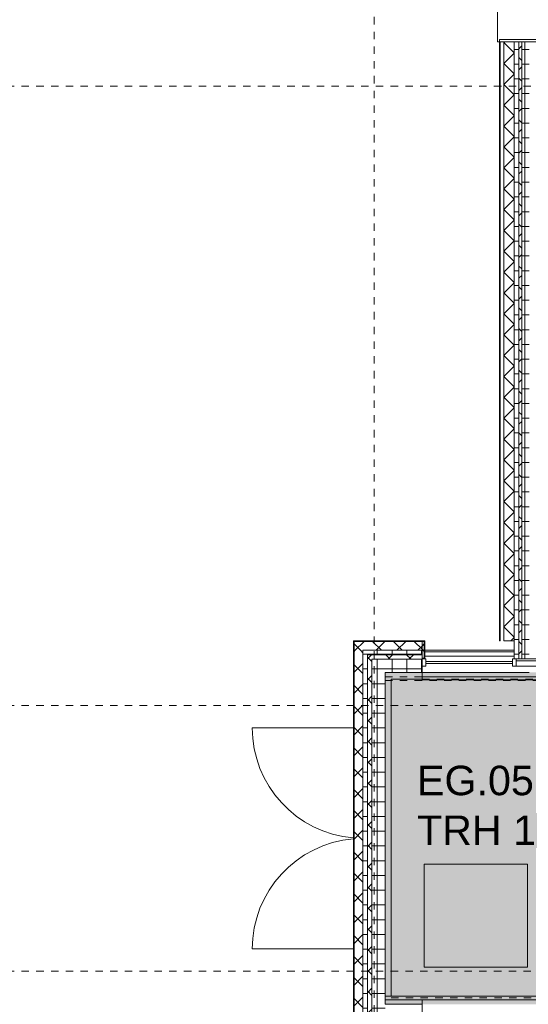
# Model space of a CAD drawing. Header units: metres. Extents: x -54 to 119, y -77 to 33.
# Tile 101 of 136: x 13 to 20, y -8 to 5. Entities that reach past the tile are written whole.
import ezdxf

# ---------------------------------------------------------------- set-up
doc = ezdxf.new("R2010")
doc.units = ezdxf.units.M
doc.linetypes.add('Rasterlinie', pattern=[0.019, 0.01, -0.003, 0.003, -0.003])
doc.linetypes.add('Verdeckt', pattern=[0.003, 0.002, -0.001])
for name, color, linetype, lineweight in [('A_Allgemeine Beschriftungen', 7, 'Continuous', 9), ('A_Detailelemente', 7, 'Continuous', 9), ('A_Fassadenelemente', 7, 'Continuous', 9), ('A_Fassadenpfosten', 7, 'Continuous', 9), ('A_Fenster', 7, 'Continuous', 9), ('A_Geländer', 7, 'Continuous', 9), ('A_Importierte Elemente in Familien', 7, 'Continuous', 9), ('A_Raster', 7, 'Continuous', 9), ('A_Räume_Beschriftung', 7, 'Continuous', 9), ('A_Treppen', 7, 'Continuous', 9), ('A_Türen', 7, 'Continuous', 9), ('A_Wände', 7, 'Continuous', 9), ('A_Wände_Schraffur', 7, 'Continuous', 18), ('Allgemeines Modell', 7, 'Continuous', 9)]:
    doc.layers.add(name, color=color, linetype=linetype, lineweight=lineweight)
doc.styles.add('Arial_B', font='txt', dxfattribs={"height": 0.4})
pattern_1 = [(0, (0, 0), (0, 0.2), []), (90, (0, 0), (-0.2, 0), [])]
pattern_2 = [(45, (0, 0), (-0.1414214, 0.1414214), []), (135, (0, 0), (-0.1414214, -0.1414214), [])]

# ---------------------------------------------------------------- blocks, each defined once
blk = doc.blocks.new('Systemelement - Metallpaneel_Versatz 35-1757710-BS_Übersicht_EG_BRANDSCHUTZ')
at = {"layer": 'A_Fassadenelemente'}
for p, q in [((0.212, -0.02), (-0.212, -0.02)), ((-0.212, -0.02), (-0.212, -0.05)), ((-0.212, -0.05), (0.212, -0.05)), ((0.212, -0.05), (0.212, -0.02))]:
    blk.add_line(p, q, dxfattribs=at)
blk = doc.blocks.new('Systemelement - Verglasung-1758091-BS_Übersicht_EG_BRANDSCHUTZ')
at = {"layer": 'A_Fassadenelemente'}
for p, q in [((0.588, 0.015), (-0.588, 0.015)), ((-0.588, 0.015), (-0.588, -0.015)), ((0.588, -0.015), (0.588, 0.015)), ((-0.588, -0.015), (0.588, -0.015))]:
    blk.add_line(p, q, dxfattribs=at)
blk = doc.blocks.new('Pfosten rechteckig - 50x100-1757712-BS_Übersicht_EG_BRANDSCHUTZ')
at = {"layer": 'A_Fassadenpfosten'}
for p, q in [((-0.05, 0.05), (0, 0.05)), ((-0.05, -0.05), (-0.05, 0.05)), ((0, 0.05), (0, -0.05)), ((0, -0.05), (-0.05, -0.05))]:
    blk.add_line(p, q, dxfattribs=at)
blk = doc.blocks.new('Pfosten rechteckig - 50x100-1757691-BS_Übersicht_EG_BRANDSCHUTZ')
at = {"layer": 'A_Fassadenpfosten'}
for p, q in [((-0.025, 0.05), (0.025, 0.05)), ((-0.025, -0.05), (-0.025, 0.05)), ((0.025, 0.05), (0.025, -0.05)), ((0.025, -0.05), (-0.025, -0.05))]:
    blk.add_line(p, q, dxfattribs=at)
blk = doc.blocks.new('Pfosten rechteckig - 50x100-1757694-BS_Übersicht_EG_BRANDSCHUTZ')
at = {"layer": 'A_Fassadenpfosten'}
blk.add_line((53.691, 21.953), (53.691, 22.378), dxfattribs=at)
blk = doc.blocks.new('IPRO_Tuer_A_2flg_BZ - 3000x2400_1200_Glasausschnitt-6801790-BS_Übersicht_EG_BRANDSCHUTZ')
at = {"layer": 'A_Türen'}
for p, q in [((-1.5, 1.664), (-1.5, 0.294)), ((1.5, 1.664), (1.5, 0.294))]:
    blk.add_line(p, q, dxfattribs=at)
for centre, start, end in [((-1.5, 0.164), 4.9861, 90), ((1.5, 0.164), 90, 175.0139)]:
    blk.add_arc(centre, 1.5, start, end, dxfattribs=at)
blk = doc.blocks.new('Typ des oberen Holms - Oberer Geländerholm_Innen_-V156-BS_Übersicht_EG_BRANDSCHUTZ')
at = {"layer": 'A_Geländer', "linetype": 'Verdeckt'}
for p, q in [((17.906, -3.557), (17.906, -3.507)), ((22.606, -3.507), (17.906, -3.507)), ((22.606, -3.557), (17.906, -3.557)), ((23.626, -3.507), (22.606, -3.507)), ((23.635, -3.557), (22.606, -3.557)), ((23.626, -3.507), (23.626, -3.537)), ((23.626, -3.537), (23.635, -3.557))]:
    blk.add_line(p, q, dxfattribs=at)
at = {"layer": 'A_Geländer'}
for p, q in [((23.926, -3.507), (23.926, -3.537)), ((26.456, -3.507), (23.926, -3.507)), ((23.926, -3.537), (23.935, -3.557)), ((26.456, -3.557), (23.935, -3.557)), ((26.456, -3.557), (26.456, -3.507))]:
    blk.add_line(p, q, dxfattribs=at)
blk = doc.blocks.new('FP_157-BS_Übersicht_EG_BRANDSCHUTZ')
at = {"layer": 'A_Geländer'}
for p, q in [((25.657, -7.85), (25.66, -7.85)), ((25.66, -7.85), (25.664, -7.851)), ((26.431, -7.837), (25.662, -7.837)), ((25.664, -7.851), (25.668, -7.851)), ((25.668, -7.851), (25.671, -7.852)), ((25.671, -7.852), (25.675, -7.852)), ((25.675, -7.852), (25.678, -7.853)), ((25.678, -7.853), (25.682, -7.853)), ((25.682, -7.853), (25.686, -7.854)), ((25.686, -7.854), (25.689, -7.854)), ((25.689, -7.854), (25.693, -7.854)), ((25.693, -7.854), (25.697, -7.855)), ((25.697, -7.855), (25.7, -7.855)), ((25.7, -7.855), (25.704, -7.856)), ((25.704, -7.856), (25.708, -7.856)), ((25.708, -7.856), (25.711, -7.857)), ((25.711, -7.857), (25.715, -7.857)), ((25.715, -7.857), (25.718, -7.858)), ((25.718, -7.858), (25.722, -7.858)), ((25.722, -7.858), (25.726, -7.859)), ((25.726, -7.859), (25.729, -7.859)), ((25.729, -7.859), (25.733, -7.86)), ((25.733, -7.86), (25.737, -7.86)), ((25.737, -7.86), (25.74, -7.861)), ((25.74, -7.861), (25.744, -7.861)), ((25.744, -7.861), (25.747, -7.862)), ((25.747, -7.862), (25.751, -7.862)), ((25.751, -7.862), (25.755, -7.862)), ((25.755, -7.862), (25.758, -7.863)), ((25.758, -7.863), (25.762, -7.863)), ((25.762, -7.863), (25.766, -7.864)), ((25.766, -7.864), (25.769, -7.864)), ((25.769, -7.864), (25.773, -7.865)), ((25.773, -7.865), (25.777, -7.865)), ((25.777, -7.865), (25.78, -7.866)), ((25.78, -7.866), (25.784, -7.866)), ((25.784, -7.866), (25.787, -7.867)), ((25.787, -7.867), (25.791, -7.867)), ((25.791, -7.867), (25.795, -7.868)), ((25.795, -7.868), (25.798, -7.868)), ((25.798, -7.868), (25.802, -7.869)), ((25.802, -7.869), (25.806, -7.869)), ((25.806, -7.869), (25.809, -7.87)), ((25.809, -7.87), (25.813, -7.87)), ((25.813, -7.87), (25.817, -7.87)), ((25.817, -7.87), (25.82, -7.871)), ((25.82, -7.871), (25.824, -7.871)), ((25.824, -7.871), (25.827, -7.872)), ((25.827, -7.872), (25.831, -7.872)), ((25.831, -7.872), (25.835, -7.873)), ((25.835, -7.873), (25.838, -7.873)), ((25.838, -7.873), (25.842, -7.874)), ((25.662, -7.887), (26.431, -7.887)), ((25.991, -7.887), (25.995, -7.887)), ((25.995, -7.887), (25.998, -7.887)), ((25.998, -7.887), (26.002, -7.887)), ((26.002, -7.887), (26.005, -7.888)), ((26.005, -7.888), (26.009, -7.888)), ((26.009, -7.888), (26.013, -7.888)), ((26.013, -7.888), (26.016, -7.888)), ((26.016, -7.888), (26.02, -7.888)), ((26.02, -7.888), (26.024, -7.888)), ((26.024, -7.888), (26.027, -7.888)), ((26.027, -7.888), (26.031, -7.889)), ((26.031, -7.889), (26.035, -7.889)), ((26.035, -7.889), (26.038, -7.889)), ((26.038, -7.889), (26.042, -7.889)), ((26.042, -7.889), (26.045, -7.889)), ((26.045, -7.889), (26.049, -7.889)), ((26.049, -7.889), (26.053, -7.889)), ((26.053, -7.889), (26.056, -7.889)), ((26.056, -7.889), (26.06, -7.889)), ((26.06, -7.889), (26.064, -7.889)), ((26.064, -7.889), (26.067, -7.889)), ((26.067, -7.889), (26.071, -7.889)), ((26.071, -7.889), (26.074, -7.889))]:
    blk.add_line(p, q, dxfattribs=at)
blk = doc.blocks.new('FP_158-BS_Übersicht_EG_BRANDSCHUTZ')
at = {"layer": 'A_Geländer'}
for p, q in [((25.662, -7.837), (21.762, -7.837)), ((21.762, -7.887), (25.662, -7.887))]:
    blk.add_line(p, q, dxfattribs=at)
blk = doc.blocks.new('FP_159-BS_Übersicht_EG_BRANDSCHUTZ')
at = {"layer": 'A_Geländer'}
for p, q in [((21.757, -7.837), (17.986, -7.837)), ((20.269, -7.835), (20.275, -7.835)), ((20.275, -7.835), (20.282, -7.835)), ((20.282, -7.835), (20.288, -7.835)), ((20.288, -7.835), (20.294, -7.835)), ((20.294, -7.835), (20.301, -7.835)), ((20.301, -7.835), (20.307, -7.835)), ((20.307, -7.835), (20.314, -7.835)), ((20.314, -7.835), (20.32, -7.835)), ((20.32, -7.835), (20.323, -7.835)), ((20.323, -7.835), (20.327, -7.835)), ((20.327, -7.835), (20.33, -7.835)), ((20.33, -7.835), (20.334, -7.835)), ((20.334, -7.835), (20.337, -7.835)), ((20.337, -7.835), (20.34, -7.835)), ((20.34, -7.835), (20.344, -7.835)), ((20.344, -7.835), (20.347, -7.835)), ((17.986, -7.887), (21.757, -7.887))]:
    blk.add_line(p, q, dxfattribs=at)
blk = doc.blocks.new('FP_160-BS_Übersicht_EG_BRANDSCHUTZ')
at = {"layer": 'A_Geländer'}
for p, q in [((17.986, -7.837), (17.911, -7.837)), ((17.911, -7.887), (17.986, -7.887))]:
    blk.add_line(p, q, dxfattribs=at)
blk = doc.blocks.new('Typ des oberen Holms - Oberer Geländerholm_Innen_-4956223-BS_Übersicht_EG_BRANDSCHUTZ')
at = {"layer": 'A_Geländer'}
for name in ['FP_160-BS_Übersicht_EG_BRANDSCHUTZ', 'FP_159-BS_Übersicht_EG_BRANDSCHUTZ', 'FP_158-BS_Übersicht_EG_BRANDSCHUTZ', 'FP_157-BS_Übersicht_EG_BRANDSCHUTZ']:
    blk.add_blockref(name, (0, 0), dxfattribs=at)
blk = doc.blocks.new('Typ des oberen Holms - Oberer Geländerholm_Innen_-V161-BS_Übersicht_EG_BRANDSCHUTZ')
at = {"layer": 'A_Geländer'}
for p, q in [((17.906, -7.837), (21.756, -7.837)), ((21.756, -7.837), (25.656, -7.837)), ((25.656, -7.837), (26.456, -7.837)), ((26.481, -7.837), (26.456, -7.837)), ((26.456, -7.837), (26.456, -7.887)), ((26.481, -7.887), (26.481, -7.837)), ((17.906, -7.887), (21.756, -7.887)), ((21.756, -7.887), (25.656, -7.887)), ((25.656, -7.887), (26.456, -7.887)), ((26.481, -7.887), (26.456, -7.887))]:
    blk.add_line(p, q, dxfattribs=at)
blk = doc.blocks.new('Systemelement - GSH_Fassadenelement_132-132-132-5897164-BS_Übersicht_EG_BRANDSCHUTZ')
at = {"layer": 'A_Fassadenelemente'}
for p, q in [((0.46, 0.06), (-0.46, 0.06)), ((-0.46, 0.06), (-0.46, 0.052)), ((-0.46, 0.052), (0.46, 0.052)), ((0.46, 0.052), (0.46, 0.06))]:
    blk.add_line(p, q, dxfattribs=at)
blk = doc.blocks.new('Systemelement - GSH_Fassadenelement_132-132-132-5353401-BS_Übersicht_EG_BRANDSCHUTZ')
at = {"layer": 'A_Fassadenelemente'}
for p, q in [((0.6, 0.06), (-0.6, 0.06)), ((-0.6, 0.06), (-0.6, 0.052)), ((-0.6, 0.052), (0.6, 0.052)), ((0.6, 0.052), (0.6, 0.06))]:
    blk.add_line(p, q, dxfattribs=at)
blk = doc.blocks.new('Fensterbank1 - Fensterbank-6073046-BS_Übersicht_EG_BRANDSCHUTZ')
at = {"layer": 'A_Fenster'}
for p, q in [((19.428, 20.703), (19.428, 5.103)), ((19.432, 5.103), (19.428, 5.103)), ((19.456, 5.103), (19.432, 5.103))]:
    blk.add_line(p, q, dxfattribs=at)
blk = doc.blocks.new('Metal_Verkleidung - Metal_Verkleidung-6154593-BS_Übersicht_EG_BRANDSCHUTZ')
at = {"layer": 'A_Wände', "lineweight": 18}
for p, q in [((20.056, 5.133), (19.456, 5.133)), ((19.456, 5.133), (19.456, 5.103)), ((19.456, 5.103), (20.056, 5.103))]:
    blk.add_line(p, q, dxfattribs=at)
blk = doc.blocks.new('Richtungsangabe rechts - Symbol - Direction Indicator _green_ right DIN ISO 23601 - Symbol_dwg-7037662-BS_Übersicht_EG_BRANDSCHUTZ')
at = {"layer": 'A_Importierte Elemente in Familien'}
h = blk.add_hatch(color=256, dxfattribs=at)
h.paths.add_polyline_path([(0.003126, 0.007994), (0.005224, 0.005896), (0.001524, 0.005896), (0.001524, 0.004104), (0.005224, 0.004104), (0.003126, 0.002006), (0.005489, 0.002006), (0.008482, 0.005), (0.005489, 0.007994)], flags=0)
h.paths.add_polyline_path([(0.009773, 0.009773), (0.009773, 0.000227), (0.000227, 0.000227), (0.000227, 0.009773)], flags=0)
at = {"layer": 'A_Importierte Elemente in Familien', "flags": 128}
for points in [[(0.01, 0.01), (0.0075, 0.01), (0.005, 0.01), (0.0025, 0.01), (0, 0.01)], [(0, 0.01), (0, 0.0075), (0, 0.005), (0, 0.0025), (0, 0)], [(0.01, 0), (0.01, 0.0025), (0.01, 0.005), (0.01, 0.0075), (0.01, 0.01)], [(0, 0), (0.0025, 0), (0.005, 0), (0.0075, 0), (0.01, 0)]]:
    blk.add_lwpolyline(points, dxfattribs=at)
blk = doc.blocks.new('Richtungsangabe rechts - Symbol - Richtungsangabe rechts - Symbol-7037716-BS_Übersicht_EG_BRANDSCHUTZ')
at = {"extrusion": (0, 0, -1), "xscale": 0.6990391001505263, "yscale": 0.6990391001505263, "zscale": -0.6990391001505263, "rotation": 180}
blk.add_blockref('Richtungsangabe rechts - Symbol - Direction Indicator _green_ right DIN ISO 23601 - Symbol_dwg-7037662-BS_Übersicht_EG_BRANDSCHUTZ', (0.003485, 0.003471), dxfattribs=at)

msp = doc.modelspace()

# ---------------------------------------------------------------- hatches: boundary and pattern name
at = {"layer": 'A_Detailelemente', "true_color": 0x499c4b}
msp.add_hatch(color=95, dxfattribs=at).paths.add_polyline_path([(19.369, -7.947), (28.626, -7.947), (28.626, -3.447), (17.906, -3.447), (17.906, -7.947), (18.875, -7.947)], flags=0)
at = {"layer": 'A_Wände_Schraffur', "lineweight": 9}
h = msp.add_hatch(dxfattribs=at)
h.set_pattern_fill('FP_2', color=256, style=0, pattern_type=2)
h.set_pattern_definition(pattern_2)
h.paths.add_polyline_path([(19.516, -3.017), (19.656, -3.017), (19.656, 5.103), (19.516, 5.103), (19.516, -1.654)], flags=0)
h.paths.add_polyline_path([(19.516, 20.703), (19.656, 20.703), (19.656, 22.403), (19.516, 22.403), (19.516, 21.51)], flags=0)
h = msp.add_hatch(dxfattribs=at)
h.set_pattern_fill('FP_1', color=256, style=0, pattern_type=2)
h.set_pattern_definition(pattern_1)
h.paths.add_polyline_path([(19.656, -3.262), (19.716, -3.262), (19.716, 5.103), (19.656, 5.103), (19.656, -3.1)], flags=0)
h.paths.add_polyline_path([(19.684, 20.703), (19.716, 20.703), (19.716, 22.403), (19.656, 22.403), (19.656, 20.703)], flags=0)
h = msp.add_hatch(dxfattribs=at)
h.set_pattern_fill('FP_2', color=256, style=0, pattern_type=2)
h.set_pattern_definition(pattern_2)
h.paths.add_polyline_path([(19.716, -3.262), (19.756, -3.262), (19.756, 5.103), (19.716, 5.103), (19.716, -3.1)], flags=0)
h.paths.add_polyline_path([(19.756, 20.703), (19.756, 22.343), (19.716, 22.343), (19.716, 20.703)], flags=0)
h = msp.add_hatch(dxfattribs=at)
h.set_pattern_fill('FP_1', color=256, style=0, pattern_type=2)
h.set_pattern_definition(pattern_1)
h.paths.add_polyline_path([(19.756, -3.262), (19.856, -3.262), (19.856, 5.103), (19.756, 5.103), (19.756, -3.1)], flags=0)
h.paths.add_polyline_path([(19.856, 20.703), (19.856, 22.303), (19.756, 22.303), (19.756, 20.703)], flags=0)
h = msp.add_hatch(dxfattribs=at)
h.set_pattern_fill('FP_2', color=256, style=0, pattern_type=2)
h.set_pattern_definition(pattern_2)
h.paths.add_polyline_path([(17.986, -3.147), (18.406, -3.147), (18.406, -3.027), (17.486, -3.027), (17.486, -3.147), (17.906, -3.147)], flags=0)
h = msp.add_hatch(dxfattribs=at)
h.set_pattern_fill('FP_2', color=256, style=0, pattern_type=2)
h.set_pattern_definition(pattern_2)
h.paths.add_polyline_path([(18.406, -3.252), (18.436, -3.252), (18.436, -3.027), (18.406, -3.027), (18.406, -3.228)], flags=0)
h = msp.add_hatch(dxfattribs=at)
h.set_pattern_fill('FP_2', color=256, style=0, pattern_type=2)
h.set_pattern_definition(pattern_2)
h.paths.add_polyline_path([(17.486, -8.367), (17.606, -8.367), (17.606, -3.147), (17.486, -3.147), (17.486, -7.947)], flags=0)
h = msp.add_hatch(dxfattribs=at)
h.set_pattern_fill('FP_1', color=256, style=0, pattern_type=2)
h.set_pattern_definition(pattern_1)
h.paths.add_polyline_path([(17.666, -3.207), (18.406, -3.207), (18.406, -3.147), (17.606, -3.147), (17.606, -3.207), (17.663, -3.207)], flags=0)
h = msp.add_hatch(dxfattribs=at)
h.set_pattern_fill('FP_1', color=256, style=0, pattern_type=2)
h.set_pattern_definition(pattern_1)
h.paths.add_polyline_path([(17.606, -8.247), (17.666, -8.247), (17.666, -3.207), (17.606, -3.207), (17.606, -7.947)], flags=0)
h = msp.add_hatch(dxfattribs=at)
h.set_pattern_fill('FP_2', color=256, style=0, pattern_type=2)
h.set_pattern_definition(pattern_2)
h.paths.add_polyline_path([(17.906, -3.267), (18.406, -3.267), (18.406, -3.207), (17.666, -3.207), (17.666, -3.267), (17.748, -3.267)], flags=0)
h = msp.add_hatch(dxfattribs=at)
h.set_pattern_fill('FP_2', color=256, style=0, pattern_type=2)
h.set_pattern_definition(pattern_2)
h.paths.add_polyline_path([(17.666, -8.187), (17.726, -8.187), (17.726, -3.267), (17.666, -3.267), (17.666, -7.947)], flags=0)
h = msp.add_hatch(dxfattribs=at)
h.set_pattern_fill('FP_1', color=256, style=0, pattern_type=2)
h.set_pattern_definition(pattern_1)
h.paths.add_polyline_path([(17.813, -3.447), (18.406, -3.447), (18.406, -3.267), (17.726, -3.267), (17.726, -3.447), (17.748, -3.447)], flags=0)
h = msp.add_hatch(dxfattribs=at)
h.set_pattern_fill('FP_1', color=256, style=0, pattern_type=2)
h.set_pattern_definition(pattern_1)
h.paths.add_polyline_path([(17.726, -8.127), (17.906, -8.127), (17.906, -3.447), (17.726, -3.447)], flags=0)

# ---------------------------------------------------------------- linework, layer by layer
at = {"layer": 'A_Raster', "linetype": 'Rasterlinie'}
for p, q in [((17.756, -66.66), (17.756, 31.784)), ((6.581, 4.503), (94.587, 4.503)), ((6.581, -3.897), (94.587, -3.897)), ((6.581, -7.497), (94.587, -7.497))]:
    msp.add_line(p, q, dxfattribs=at)
at = {"layer": 'A_Treppen'}
for p, q in [((17.986, -3.537), (17.986, -7.837)), ((18.406, -3.537), (17.986, -3.537))]:
    msp.add_line(p, q, dxfattribs=at)
at = {"layer": 'A_Treppen', "linetype": 'Verdeckt'}
for p, q in [((17.986, -3.537), (17.986, -7.857)), ((22.306, -3.537), (17.986, -3.537)), ((17.986, -7.857), (22.056, -7.857))]:
    msp.add_line(p, q, dxfattribs=at)
at = {"layer": 'A_Wände', "lineweight": 18}
for p, q in [((19.856, 5.103), (19.516, 5.103)), ((19.516, 5.103), (19.516, -3.017)), ((19.656, -3.262), (19.656, 5.103)), ((18.446, -3.017), (17.476, -3.017)), ((17.476, -3.017), (17.476, -8.377)), ((18.406, -3.017), (18.406, -3.447)), ((18.446, -3.262), (18.446, -3.017)), ((19.516, -3.017), (19.656, -3.017)), ((18.406, -3.147), (17.606, -3.147)), ((17.606, -3.147), (17.606, -8.247)), ((18.406, -3.262), (18.446, -3.262)), ((19.656, -3.262), (19.856, -3.262)), ((17.906, -3.447), (18.406, -3.447)), ((17.906, -7.947), (17.906, -3.447)), ((18.406, -7.947), (17.906, -7.947)), ((18.406, -7.947), (18.406, -8.377))]:
    msp.add_line(p, q, dxfattribs=at)
at = {"layer": 'A_Wände'}
for p, q in [((19.516, 5.103), (19.516, 5.103)), ((19.716, -3.262), (19.716, 5.103)), ((19.756, -3.262), (19.756, 5.103)), ((17.486, -3.027), (18.436, -3.027)), ((17.486, -8.367), (17.486, -3.027)), ((18.436, -3.252), (18.436, -3.027)), ((17.666, -3.207), (18.406, -3.207)), ((17.666, -8.187), (17.666, -3.207)), ((17.726, -3.267), (18.406, -3.267)), ((17.726, -8.127), (17.726, -3.267)), ((18.406, -3.252), (18.436, -3.252))]:
    msp.add_line(p, q, dxfattribs=at)
at = {"layer": 'Allgemeines Modell'}
for p, q in [((18.446, -3.147), (19.193, -3.147)), ((18.446, -3.168), (19.193, -3.168)), ((19.193, -3.147), (19.656, -3.147)), ((19.193, -3.168), (19.656, -3.168)), ((18.446, -3.228), (19.193, -3.228)), ((19.193, -3.228), (19.656, -3.228)), ((18.406, -3.507), (18.406, -3.447)), ((19.193, -3.447), (18.406, -3.447)), ((19.856, -3.447), (19.193, -3.447)), ((18.406, -3.547), (18.406, -3.507)), ((19.193, -3.507), (18.406, -3.507)), ((18.406, -3.547), (19.193, -3.547)), ((20.156, -3.507), (19.193, -3.507)), ((19.193, -3.547), (20.156, -3.547)), ((18.406, -7.947), (18.406, -7.887))]:
    msp.add_line(p, q, dxfattribs=at)

# ---------------------------------------------------------------- block references
at = {"layer": 'A_Allgemeine Beschriftungen', "xscale": 200, "yscale": 200, "zscale": 200, "rotation": 180}
msp.add_blockref('Richtungsangabe rechts - Symbol - Richtungsangabe rechts - Symbol-7037716-BS_Übersicht_EG_BRANDSCHUTZ', (19.138, -6.749), dxfattribs=at)
at = {"layer": 'A_Fassadenelemente'}
for name, p, rotation in [('Systemelement - GSH_Fassadenelement_132-132-132-5353401-BS_Übersicht_EG_BRANDSCHUTZ', (19.516, 4.503), 90), ('Systemelement - GSH_Fassadenelement_132-132-132-5353401-BS_Übersicht_EG_BRANDSCHUTZ', (19.516, 3.303), 90), ('Systemelement - GSH_Fassadenelement_132-132-132-5353401-BS_Übersicht_EG_BRANDSCHUTZ', (19.516, 2.103), 90), ('Systemelement - GSH_Fassadenelement_132-132-132-5353401-BS_Übersicht_EG_BRANDSCHUTZ', (19.516, 0.903), 90), ('Systemelement - GSH_Fassadenelement_132-132-132-5353401-BS_Übersicht_EG_BRANDSCHUTZ', (19.516, -0.297), 90), ('Systemelement - GSH_Fassadenelement_132-132-132-5353401-BS_Übersicht_EG_BRANDSCHUTZ', (19.516, -1.497), 90), ('Systemelement - GSH_Fassadenelement_132-132-132-5897164-BS_Übersicht_EG_BRANDSCHUTZ', (19.516, -2.557), 90), ('Systemelement - Verglasung-1758091-BS_Übersicht_EG_BRANDSCHUTZ', (19.044, -3.312), 180), ('Systemelement - Metallpaneel_Versatz 35-1757710-BS_Übersicht_EG_BRANDSCHUTZ', (19.894, -3.312), 180)]:
    msp.add_blockref(name, p, dxfattribs=dict(at, rotation=rotation))
at = {"layer": 'A_Fassadenpfosten', "extrusion": (0, 0, -1)}
for name, p in [('Pfosten rechteckig - 50x100-1757712-BS_Übersicht_EG_BRANDSCHUTZ', (-18.406, -3.312)), ('Pfosten rechteckig - 50x100-1757691-BS_Übersicht_EG_BRANDSCHUTZ', (-19.656, -3.312))]:
    msp.add_blockref(name, p, dxfattribs=at)
at = {"layer": 'A_Fassadenpfosten', "rotation": 89.99999999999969}
msp.add_blockref('Pfosten rechteckig - 50x100-1757694-BS_Übersicht_EG_BRANDSCHUTZ', (42.059, -57.053), dxfattribs=at)
at = {"layer": 'A_Fenster'}
msp.add_blockref('Fensterbank1 - Fensterbank-6073046-BS_Übersicht_EG_BRANDSCHUTZ', (0, 0), dxfattribs=at)
at = {"layer": 'A_Geländer'}
for name in ['Typ des oberen Holms - Oberer Geländerholm_Innen_-V156-BS_Übersicht_EG_BRANDSCHUTZ', 'Typ des oberen Holms - Oberer Geländerholm_Innen_-V161-BS_Übersicht_EG_BRANDSCHUTZ', 'Typ des oberen Holms - Oberer Geländerholm_Innen_-4956223-BS_Übersicht_EG_BRANDSCHUTZ']:
    msp.add_blockref(name, (0, 0), dxfattribs=at)
at = {"layer": 'A_Türen', "rotation": 89.99999999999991}
msp.add_blockref('IPRO_Tuer_A_2flg_BZ - 3000x2400_1200_Glasausschnitt-6801790-BS_Übersicht_EG_BRANDSCHUTZ', (17.77, -5.697), dxfattribs=at)
at = {"layer": 'A_Wände'}
msp.add_blockref('Metal_Verkleidung - Metal_Verkleidung-6154593-BS_Übersicht_EG_BRANDSCHUTZ', (0, 0), dxfattribs=at)

# ---------------------------------------------------------------- texts
at = {"layer": 'A_Räume_Beschriftung', "char_height": 0.4, "attachment_point": 1, "style": 'Arial_B'}
for s, insert, width in [('EG.05.01', (18.337, -4.712), 2.91814), ('TRH 1', (18.337, -5.387), 2.00422)]:
    msp.add_mtext(s, dxfattribs=dict(at, insert=insert, width=width))

doc.saveas('drawing.dxf')
